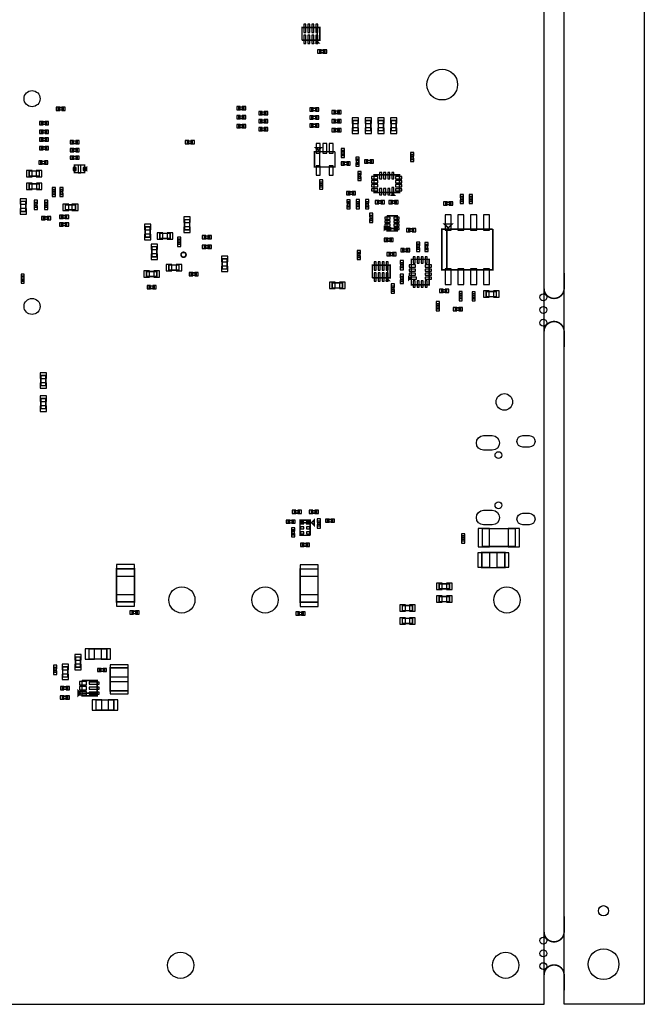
# Model space of a CAD drawing. Extents: x -394 to 5394, y -3 to 7808.
# Tile 6 of 10: x 2941 to 5394, y 0 to 3867. Entities that reach past the tile are written whole.
import ezdxf

# ---------------------------------------------------------------- set-up
doc = ezdxf.new("R2010")
doc.units = 0
for name, color, linetype in [('BG_OUTLINE', 95, 'CONTINUOUS'), ('PG_ASSEMBLY_BOTTOM', 52, 'CONTINUOUS'), ('PIN_BOTTOM', 1, 'CONTINUOUS')]:
    doc.layers.add(name, color=color, linetype=linetype)

msp = doc.modelspace()

# ---------------------------------------------------------------- linework, layer by layer
at = {"layer": 'BG_OUTLINE'}
msp.add_lwpolyline([(5000, 0), (5000, 7400), (0, 7400), (0, 0)], close=True, dxfattribs=at)
msp.add_lwpolyline([(5078.74, 7400), (5393.7, 7400), (5393.7, 0), (5078.74, 0), (5078.74, 7400)], dxfattribs=at)
at = {"layer": 'BG_OUTLINE', "const_width": 6}
for points in [[(5078.74, 2872.67), (5078.74, 2812.04, -0.414214), (5039.37, 2772.67, -0.414214), (5000, 2812.04), (5000, 2872.67)], [(5078.74, 2581.81), (5078.74, 2642.44, 0.414214), (5039.37, 2681.81, 0.414214), (5000, 2642.44), (5000, 2581.81)], [(5078.74, 345.43), (5078.74, 284.8, -0.414214), (5039.37, 245.43, -0.414214), (5000, 284.8), (5000, 345.43)], [(5078.74, 54.57), (5078.74, 115.2, 0.414214), (5039.37, 154.57, 0.414214), (5000, 115.2), (5000, 54.57)]]:
    msp.add_lwpolyline(points, format="xyb", dxfattribs=at)
msp.add_lwpolyline([(5000, 1841.1), (5000, 2276.1)], dxfattribs=at)
at = {"layer": 'PG_ASSEMBLY_BOTTOM', "const_width": 6}
for points in [[(4109.47, 3836.7), (4109.47, 3786.7), (4049.47, 3786.7)], [(4049.47, 3786.7), (4049.47, 3836.7), (4119.47, 3836.7), (4119.47, 3786.7), (4109.47, 3786.7), (4109.47, 3836.7)], [(4114.47, 3776.7), (4104.47, 3776.7), (4109.47, 3781.7), (4114.47, 3776.7)], [(4138.74, 3737.65), (4118.74, 3737.65), (4118.74, 3747.65), (4138.74, 3747.65), (4138.74, 3737.65)], [(3091.64, 3522.6), (3111.64, 3522.6), (3111.64, 3512.6), (3091.64, 3512.6), (3091.64, 3522.6)], [(3820.74, 3514.39), (3800.74, 3514.39), (3800.74, 3524.39), (3820.74, 3524.39), (3820.74, 3514.39)], [(4107.79, 3509.99), (4087.79, 3509.99), (4087.79, 3519.99), (4107.79, 3519.99), (4107.79, 3509.99)], [(3820.74, 3479.39), (3800.74, 3479.39), (3800.74, 3489.39), (3820.74, 3489.39), (3820.74, 3479.39)], [(3887.21, 3505.14), (3907.21, 3505.14), (3907.21, 3495.14), (3887.21, 3495.14), (3887.21, 3505.14)], [(4107.79, 3478.49), (4087.79, 3478.49), (4087.79, 3488.49), (4107.79, 3488.49), (4107.79, 3478.49)], [(4175.06, 3508.64), (4195.06, 3508.64), (4195.06, 3498.64), (4175.06, 3498.64), (4175.06, 3508.64)], [(3026.18, 3466.3), (3046.18, 3466.3), (3046.18, 3456.3), (3026.18, 3456.3), (3026.18, 3466.3)], [(3820.74, 3444.39), (3800.74, 3444.39), (3800.74, 3454.39), (3820.74, 3454.39), (3820.74, 3444.39)], [(3887.21, 3473.64), (3907.21, 3473.64), (3907.21, 3463.64), (3887.21, 3463.64), (3887.21, 3473.64)], [(3887.21, 3442.14), (3907.21, 3442.14), (3907.21, 3432.14), (3887.21, 3432.14), (3887.21, 3442.14)], [(4107.79, 3447), (4087.79, 3447), (4087.79, 3457), (4107.79, 3457), (4107.79, 3447)], [(4175.06, 3473.64), (4195.06, 3473.64), (4195.06, 3463.64), (4175.06, 3463.64), (4175.06, 3473.64)], [(4249.3, 3431.34), (4249.3, 3471.34), (4269.3, 3471.34), (4269.3, 3431.34), (4249.3, 3431.34)], [(4299.3, 3431.34), (4299.3, 3471.34), (4319.3, 3471.34), (4319.3, 3431.34), (4299.3, 3431.34)], [(4349.3, 3431.34), (4349.3, 3471.34), (4369.3, 3471.34), (4369.3, 3431.34), (4349.3, 3431.34)], [(4399.3, 3431.34), (4399.3, 3471.34), (4419.3, 3471.34), (4419.3, 3431.34), (4399.3, 3431.34)], [(3026.18, 3432.3), (3046.18, 3432.3), (3046.18, 3422.3), (3026.18, 3422.3), (3026.18, 3432.3)], [(3026.18, 3401.75), (3046.18, 3401.75), (3046.18, 3391.75), (3026.18, 3391.75), (3026.18, 3401.75)], [(4175.06, 3438.64), (4195.06, 3438.64), (4195.06, 3428.64), (4175.06, 3428.64), (4175.06, 3438.64)], [(3026.18, 3368.4), (3046.18, 3368.4), (3046.18, 3358.4), (3026.18, 3358.4), (3026.18, 3368.4)], [(3146.37, 3390.95), (3166.37, 3390.95), (3166.37, 3380.95), (3146.37, 3380.95), (3146.37, 3390.95)], [(3618.85, 3381.15), (3598.85, 3381.15), (3598.85, 3391.15), (3618.85, 3391.15), (3618.85, 3381.15)], [(4113.76, 3353.9), (4103.76, 3363.9), (4123.76, 3363.9), (4113.76, 3353.9)], [(3146.65, 3360.54), (3166.65, 3360.54), (3166.65, 3350.54), (3146.65, 3350.54), (3146.65, 3360.54)], [(3146.65, 3330.54), (3166.65, 3330.54), (3166.65, 3320.54), (3146.65, 3320.54), (3146.65, 3330.54)], [(4178.76, 3348.9), (4178.76, 3288.9), (4098.76, 3288.9), (4098.76, 3348.9), (4118.76, 3348.9), (4118.76, 3288.9)], [(4118.76, 3288.9), (4118.76, 3348.9), (4178.76, 3348.9)], [(4214.8, 3353.88), (4214.8, 3333.88), (4204.8, 3333.88), (4204.8, 3353.88), (4214.8, 3353.88)], [(4486.74, 3337.84), (4486.74, 3317.84), (4476.74, 3317.84), (4476.74, 3337.84), (4486.74, 3337.84)], [(3023.37, 3311.35), (3043.37, 3311.35), (3043.37, 3301.35), (3023.37, 3301.35), (3023.37, 3311.35)], [(3195.65, 3266.54), (3155.65, 3266.54), (3155.65, 3296.54), (3195.65, 3296.54), (3195.65, 3266.54)], [(3203.15, 3276.54), (3203.15, 3286.54), (3198.15, 3281.54), (3203.15, 3276.54)], [(4210.82, 3307.86), (4230.82, 3307.86), (4230.82, 3297.86), (4210.82, 3297.86), (4210.82, 3307.86)], [(4262.5, 3299.8), (4262.5, 3319.8), (4272.5, 3319.8), (4272.5, 3299.8), (4262.5, 3299.8)], [(4322.4, 3305.2), (4302.4, 3305.2), (4302.4, 3315.2), (4322.4, 3315.2), (4322.4, 3305.2)], [(2977.49, 3272.96), (3017.49, 3272.96), (3017.49, 3252.96), (2977.49, 3252.96), (2977.49, 3272.96)], [(4279.76, 3263.61), (4279.76, 3243.61), (4269.76, 3243.61), (4269.76, 3263.61), (4279.76, 3263.61)], [(4331.9, 3188.36), (4331.9, 3258.36), (4431.9, 3258.36), (4431.9, 3188.36), (4331.9, 3188.36)], [(2977.86, 3222.7), (3017.86, 3222.7), (3017.86, 3202.7), (2977.86, 3202.7), (2977.86, 3222.7)], [(4119.61, 3210.18), (4119.61, 3230.18), (4129.61, 3230.18), (4129.61, 3210.18), (4119.61, 3210.18)], [(3069.52, 3180.37), (3069.52, 3200.37), (3079.52, 3200.37), (3079.52, 3180.37), (3069.52, 3180.37)], [(3099.52, 3180.37), (3099.52, 3200.37), (3109.52, 3200.37), (3109.52, 3180.37), (3099.52, 3180.37)], [(4251.88, 3181.34), (4231.88, 3181.34), (4231.88, 3191.34), (4251.88, 3191.34), (4251.88, 3181.34)], [(4411.9, 3178.36), (4401.9, 3178.36), (4406.9, 3183.36), (4411.9, 3178.36)], [(4682.28, 3173.44), (4682.28, 3153.44), (4672.28, 3153.44), (4672.28, 3173.44), (4682.28, 3173.44)], [(4717.28, 3173.44), (4717.28, 3153.44), (4707.28, 3153.44), (4707.28, 3173.44), (4717.28, 3173.44)], [(2944.6, 3113.94), (2944.6, 3153.94), (2964.6, 3153.94), (2964.6, 3113.94), (2944.6, 3113.94)], [(2998.7, 3130.31), (2998.7, 3150.31), (3008.7, 3150.31), (3008.7, 3130.31), (2998.7, 3130.31)], [(3039.42, 3130.31), (3039.42, 3150.31), (3049.42, 3150.31), (3049.42, 3130.31), (3039.42, 3130.31)], [(3159.7, 3120.31), (3119.7, 3120.31), (3119.7, 3140.31), (3159.7, 3140.31), (3159.7, 3120.31)], [(4237.25, 3152.39), (4237.25, 3132.39), (4227.25, 3132.39), (4227.25, 3152.39), (4237.25, 3152.39)], [(4273.45, 3152.8), (4273.45, 3132.8), (4263.45, 3132.8), (4263.45, 3152.8), (4273.45, 3152.8)], [(4299.71, 3132.7), (4299.71, 3152.7), (4309.71, 3152.7), (4309.71, 3132.7), (4299.71, 3132.7)], [(4344.9, 3156.34), (4364.9, 3156.34), (4364.9, 3146.34), (4344.9, 3146.34), (4344.9, 3156.34)], [(4418.9, 3146.34), (4398.9, 3146.34), (4398.9, 3156.34), (4418.9, 3156.34), (4418.9, 3146.34)], [(4613.5, 3150.71), (4633.5, 3150.71), (4633.5, 3140.71), (4613.5, 3140.71), (4613.5, 3150.71)], [(3054.4, 3083.12), (3034.4, 3083.12), (3034.4, 3093.12), (3054.4, 3093.12), (3054.4, 3083.12)], [(3104.92, 3098.19), (3124.92, 3098.19), (3124.92, 3088.19), (3104.92, 3088.19), (3104.92, 3098.19)], [(4316.3, 3078.86), (4316.3, 3098.86), (4326.3, 3098.86), (4326.3, 3078.86), (4316.3, 3078.86)], [(4382.88, 3097.34), (4422.88, 3097.34), (4422.88, 3037.34), (4382.88, 3037.34), (4382.88, 3047.34), (4422.88, 3047.34)], [(4422.88, 3047.34), (4382.88, 3047.34), (4382.88, 3097.34)], [(3104.92, 3068.19), (3124.92, 3068.19), (3124.92, 3058.19), (3104.92, 3058.19), (3104.92, 3068.19)], [(3433.35, 3013.47), (3433.35, 3053.47), (3453.35, 3053.47), (3453.35, 3013.47), (3433.35, 3013.47)], [(3588.01, 3042.25), (3588.01, 3082.25), (3608.01, 3082.25), (3608.01, 3042.25), (3588.01, 3042.25)], [(4377.88, 3047.34), (4372.88, 3042.34), (4372.88, 3052.34), (4377.88, 3047.34)], [(4623.5, 3049.71), (4608.5, 3064.71), (4638.5, 3064.71), (4623.5, 3049.71)], [(3491.18, 3028.4), (3531.18, 3028.4), (3531.18, 3008.4), (3491.18, 3008.4), (3491.18, 3028.4)], [(3665.64, 3018.04), (3685.64, 3018.04), (3685.64, 3008.04), (3665.64, 3008.04), (3665.64, 3018.04)], [(4488.02, 3036.34), (4468.02, 3036.34), (4468.02, 3046.34), (4488.02, 3046.34), (4488.02, 3036.34)], [(4798.5, 3044.71), (4798.5, 2884.71), (4598.5, 2884.71), (4598.5, 3044.71), (4618.5, 3044.71), (4618.5, 2884.71)], [(4618.5, 2884.71), (4618.5, 3044.71), (4798.5, 3044.71)], [(3479.17, 2975.94), (3479.17, 2935.94), (3459.17, 2935.94), (3459.17, 2975.94), (3479.17, 2975.94)], [(3561.8, 2985.14), (3561.8, 3005.14), (3571.8, 3005.14), (3571.8, 2985.14), (3561.8, 2985.14)], [(3685.64, 2970.21), (3665.64, 2970.21), (3665.64, 2980.21), (3685.64, 2980.21), (3685.64, 2970.21)], [(4399.92, 2997.84), (4379.92, 2997.84), (4379.92, 3007.84), (4399.92, 3007.84), (4399.92, 2997.84)], [(4500.33, 2965.58), (4500.33, 2985.58), (4510.33, 2985.58), (4510.33, 2965.58), (4500.33, 2965.58)], [(4542.97, 2984.64), (4542.97, 2964.64), (4532.97, 2964.64), (4532.97, 2984.64), (4542.97, 2984.64)], [(4277.15, 2953.34), (4277.15, 2933.34), (4267.15, 2933.34), (4267.15, 2953.34), (4277.15, 2953.34)], [(4410.9, 2941.44), (4390.9, 2941.44), (4390.9, 2951.44), (4410.9, 2951.44), (4410.9, 2941.44)], [(4444.91, 2966.95), (4464.91, 2966.95), (4464.91, 2956.95), (4444.91, 2956.95), (4444.91, 2966.95)], [(3526.42, 2903.86), (3566.42, 2903.86), (3566.42, 2883.86), (3526.42, 2883.86), (3526.42, 2903.86)], [(3735.73, 2888.28), (3735.73, 2928.28), (3755.73, 2928.28), (3755.73, 2888.28), (3735.73, 2888.28)], [(4385.63, 2903.39), (4385.63, 2853.39), (4325.63, 2853.39)], [(4325.63, 2853.39), (4325.63, 2903.39), (4395.63, 2903.39), (4395.63, 2853.39), (4385.63, 2853.39), (4385.63, 2903.39)], [(4446.9, 2913.34), (4446.9, 2893.34), (4436.9, 2893.34), (4436.9, 2913.34), (4446.9, 2913.34)], [(4478.92, 2926.34), (4548.92, 2926.34), (4548.92, 2826.34), (4478.92, 2826.34), (4478.92, 2926.34)], [(2947.25, 2840.09), (2947.25, 2860.09), (2957.25, 2860.09), (2957.25, 2840.09), (2947.25, 2840.09)], [(3478.93, 2858.44), (3438.93, 2858.44), (3438.93, 2878.44), (3478.93, 2878.44), (3478.93, 2858.44)], [(3634.08, 2863.45), (3614.08, 2863.45), (3614.08, 2873.45), (3634.08, 2873.45), (3634.08, 2863.45)], [(4436.9, 2839.34), (4436.9, 2859.34), (4446.9, 2859.34), (4446.9, 2839.34), (4436.9, 2839.34)], [(4468.92, 2846.34), (4468.92, 2856.34), (4473.92, 2851.34), (4468.92, 2846.34)], [(3468.9, 2811.34), (3448.9, 2811.34), (3448.9, 2821.34), (3468.9, 2821.34), (3468.9, 2811.34)], [(4168.16, 2833.65), (4208.16, 2833.65), (4208.16, 2813.65), (4168.16, 2813.65), (4168.16, 2833.65)], [(4390.63, 2843.39), (4380.63, 2843.39), (4385.63, 2848.39), (4390.63, 2843.39)], [(4400.75, 2801.52), (4400.75, 2821.52), (4410.75, 2821.52), (4410.75, 2801.52), (4400.75, 2801.52)], [(4597.74, 2807.15), (4617.74, 2807.15), (4617.74, 2797.15), (4597.74, 2797.15), (4597.74, 2807.15)], [(4667.5, 2771.71), (4667.5, 2791.71), (4677.5, 2791.71), (4677.5, 2771.71), (4667.5, 2771.71)], [(4718.5, 2770.71), (4718.5, 2790.71), (4728.5, 2790.71), (4728.5, 2770.71), (4718.5, 2770.71)], [(4772.79, 2799.63), (4812.79, 2799.63), (4812.79, 2779.63), (4772.79, 2779.63), (4772.79, 2799.63)], [(4587.9, 2751.92), (4587.9, 2731.92), (4577.9, 2731.92), (4577.9, 2751.92), (4587.9, 2751.92)], [(4651.48, 2735.69), (4671.48, 2735.69), (4671.48, 2725.69), (4651.48, 2725.69), (4651.48, 2735.69)], [(3043.55, 2469.99), (3043.55, 2429.99), (3023.55, 2429.99), (3023.55, 2469.99), (3043.55, 2469.99)], [(3043.55, 2379.4), (3043.54, 2339.4), (3023.54, 2339.4), (3023.55, 2379.4), (3043.55, 2379.4)], [(4018.97, 1939.09), (4038.97, 1939.09), (4038.97, 1929.09), (4018.97, 1929.09), (4018.97, 1939.09)], [(4106, 1929.09), (4086, 1929.09), (4086, 1939.09), (4106, 1939.09), (4106, 1929.09)], [(3995.08, 1900.8), (4015.08, 1900.8), (4015.08, 1890.8), (3995.08, 1890.8), (3995.08, 1900.8)], [(4081.71, 1841.95), (4041.71, 1841.95), (4041.71, 1901.95), (4081.71, 1901.95), (4081.71, 1891.95), (4041.71, 1891.95)], [(4086.71, 1891.95), (4096.71, 1901.95), (4096.71, 1881.95), (4086.71, 1891.95)], [(4121.02, 1898.65), (4121.02, 1878.65), (4111.02, 1878.65), (4111.02, 1898.65), (4121.02, 1898.65)], [(4169.49, 1894.71), (4149.49, 1894.71), (4149.49, 1904.71), (4169.49, 1904.71), (4169.49, 1894.71)], [(4019.2, 1863.93), (4019.2, 1843.93), (4009.2, 1843.93), (4009.2, 1863.93), (4019.2, 1863.93)], [(4041.71, 1891.95), (4081.71, 1891.95), (4081.71, 1841.95)], [(4757.39, 1868.05), (4887.39, 1868.05), (4887.39, 1798.05), (4757.39, 1798.05), (4757.39, 1868.05)], [(4687.16, 1839.91), (4687.16, 1819.91), (4677.16, 1819.91), (4677.16, 1839.91), (4687.16, 1839.91)], [(4051.07, 1809.69), (4071.07, 1809.69), (4071.07, 1799.69), (4051.07, 1799.69), (4051.07, 1809.69)], [(4755.88, 1774.92), (4845.88, 1774.92), (4845.88, 1714.92), (4755.88, 1714.92), (4755.88, 1774.92)], [(3321.07, 1580.56), (3321.07, 1710.56), (3391.07, 1710.56), (3391.07, 1580.56), (3321.07, 1580.56)], [(4042.32, 1579.72), (4042.32, 1709.72), (4112.32, 1709.72), (4112.32, 1579.72), (4042.32, 1579.72)], [(4588.36, 1651.59), (4628.36, 1651.59), (4628.36, 1631.59), (4588.36, 1631.59), (4588.36, 1651.59)], [(4628.36, 1581.59), (4588.36, 1581.59), (4588.36, 1601.59), (4628.36, 1601.59), (4628.36, 1581.59)], [(3401.57, 1534.22), (3381.57, 1534.22), (3381.57, 1544.22), (3401.57, 1544.22), (3401.57, 1534.22)], [(4443.59, 1566.12), (4483.59, 1566.12), (4483.59, 1546.12), (4443.59, 1546.12), (4443.59, 1566.12)], [(4033.57, 1539.86), (4053.57, 1539.86), (4053.57, 1529.86), (4033.57, 1529.86), (4033.57, 1539.86)], [(4483.59, 1496.12), (4443.59, 1496.12), (4443.59, 1516.12), (4483.59, 1516.12), (4483.59, 1496.12)], [(3282.8, 1356.3), (3212.8, 1356.3), (3212.8, 1396.3), (3282.8, 1396.3), (3282.8, 1356.3)], [(3159.58, 1324.04), (3159.58, 1364.04), (3179.58, 1364.04), (3179.58, 1324.04), (3159.58, 1324.04)], [(3074.58, 1303.73), (3074.58, 1323.73), (3084.58, 1323.73), (3084.58, 1303.73), (3074.58, 1303.73)], [(3109.58, 1285.46), (3109.58, 1325.46), (3129.58, 1325.46), (3129.58, 1285.46), (3109.58, 1285.46)], [(3274.06, 1308.1), (3254.06, 1308.1), (3254.06, 1318.1), (3274.06, 1318.1), (3274.06, 1308.1)], [(3296.05, 1231.6), (3296.05, 1321.6), (3366.05, 1321.6), (3366.05, 1231.6), (3296.05, 1231.6)], [(3128.45, 1236.93), (3108.45, 1236.93), (3108.45, 1246.93), (3128.45, 1246.93), (3128.45, 1236.93)], [(3180.06, 1221.93), (3170.06, 1211.93), (3170.06, 1231.93), (3180.06, 1221.93)], [(3245.06, 1221.93), (3185.06, 1221.93), (3185.06, 1271.93)], [(3185.06, 1271.93), (3245.06, 1271.93), (3245.06, 1211.93), (3185.06, 1211.93), (3185.06, 1221.93), (3245.06, 1221.93)], [(3107.93, 1210.05), (3127.93, 1210.05), (3127.93, 1200.05), (3107.93, 1200.05), (3107.93, 1210.05)], [(3240.5, 1195.35), (3310.5, 1195.35), (3310.5, 1155.35), (3240.5, 1155.35), (3240.5, 1195.35)]]:
    msp.add_lwpolyline(points, dxfattribs=at)
msp.add_lwpolyline([(3594.11, 2944.11, 1), (3574.11, 2944.11, 1), (3594.11, 2944.11)], format="xyb", dxfattribs=at)
at = {"layer": 'PIN_BOTTOM'}
for points in [[(4056.85, 3816.85), (4064.85, 3816.85), (4064.85, 3849.85), (4056.85, 3849.85)], [(4072.6, 3816.85), (4080.6, 3816.85), (4080.6, 3849.85), (4072.6, 3849.85)], [(4088.34, 3816.85), (4096.34, 3816.85), (4096.34, 3849.85), (4088.34, 3849.85)], [(4104.09, 3816.85), (4112.09, 3816.85), (4112.09, 3849.85), (4104.09, 3849.85)], [(4056.85, 3773.55), (4064.85, 3773.55), (4064.85, 3806.55), (4056.85, 3806.55)], [(4072.6, 3773.55), (4080.6, 3773.55), (4080.6, 3806.55), (4072.6, 3806.55)], [(4088.34, 3773.55), (4096.34, 3773.55), (4096.34, 3806.55), (4088.34, 3806.55)], [(4104.09, 3773.55), (4112.09, 3773.55), (4112.09, 3806.55), (4104.09, 3806.55)], [(4124.72, 3736.15), (4124.72, 3749.15), (4110.72, 3749.15), (4110.72, 3736.15)], [(4146.76, 3736.15), (4146.76, 3749.15), (4132.76, 3749.15), (4132.76, 3736.15)], [(3083.62, 3524.1), (3083.62, 3511.1), (3097.62, 3511.1), (3097.62, 3524.1)], [(3105.66, 3524.1), (3105.66, 3511.1), (3119.66, 3511.1), (3119.66, 3524.1)], [(3806.72, 3512.89), (3806.72, 3525.89), (3792.72, 3525.89), (3792.72, 3512.89)], [(3828.76, 3512.89), (3828.76, 3525.89), (3814.76, 3525.89), (3814.76, 3512.89)], [(4093.77, 3508.49), (4093.77, 3521.49), (4079.77, 3521.49), (4079.77, 3508.49)], [(4115.81, 3508.49), (4115.81, 3521.49), (4101.81, 3521.49), (4101.81, 3508.49)], [(3806.72, 3477.89), (3806.72, 3490.89), (3792.72, 3490.89), (3792.72, 3477.89)], [(3828.76, 3477.89), (3828.76, 3490.89), (3814.76, 3490.89), (3814.76, 3477.89)], [(3879.19, 3506.64), (3879.19, 3493.64), (3893.19, 3493.64), (3893.19, 3506.64)], [(3901.23, 3506.64), (3901.23, 3493.64), (3915.23, 3493.64), (3915.23, 3506.64)], [(4093.77, 3476.99), (4093.77, 3489.99), (4079.77, 3489.99), (4079.77, 3476.99)], [(4115.81, 3476.99), (4115.81, 3489.99), (4101.81, 3489.99), (4101.81, 3476.99)], [(4167.04, 3510.14), (4167.04, 3497.14), (4181.04, 3497.14), (4181.04, 3510.14)], [(4189.08, 3510.14), (4189.08, 3497.14), (4203.08, 3497.14), (4203.08, 3510.14)], [(4246.8, 3459.63), (4271.8, 3459.63), (4271.8, 3481.63), (4246.8, 3481.63)], [(4296.8, 3459.63), (4321.8, 3459.63), (4321.8, 3481.63), (4296.8, 3481.63)], [(4346.8, 3459.63), (4371.8, 3459.63), (4371.8, 3481.63), (4346.8, 3481.63)], [(4396.8, 3459.63), (4421.8, 3459.63), (4421.8, 3481.63), (4396.8, 3481.63)], [(3018.16, 3467.8), (3018.16, 3454.8), (3032.16, 3454.8), (3032.16, 3467.8)], [(3040.2, 3467.8), (3040.2, 3454.8), (3054.2, 3454.8), (3054.2, 3467.8)], [(3806.72, 3442.89), (3806.72, 3455.89), (3792.72, 3455.89), (3792.72, 3442.89)], [(3828.76, 3442.89), (3828.76, 3455.89), (3814.76, 3455.89), (3814.76, 3442.89)], [(3879.19, 3475.14), (3879.19, 3462.14), (3893.19, 3462.14), (3893.19, 3475.14)], [(3879.19, 3443.64), (3879.19, 3430.64), (3893.19, 3430.64), (3893.19, 3443.64)], [(3901.23, 3475.14), (3901.23, 3462.14), (3915.23, 3462.14), (3915.23, 3475.14)], [(3901.23, 3443.64), (3901.23, 3430.64), (3915.23, 3430.64), (3915.23, 3443.64)], [(4093.77, 3445.5), (4093.77, 3458.5), (4079.77, 3458.5), (4079.77, 3445.5)], [(4115.81, 3445.5), (4115.81, 3458.5), (4101.81, 3458.5), (4101.81, 3445.5)], [(4167.04, 3475.14), (4167.04, 3462.14), (4181.04, 3462.14), (4181.04, 3475.14)], [(4189.08, 3475.14), (4189.08, 3462.14), (4203.08, 3462.14), (4203.08, 3475.14)], [(4246.8, 3421.05), (4271.8, 3421.05), (4271.8, 3443.05), (4246.8, 3443.05)], [(4296.8, 3421.05), (4321.8, 3421.05), (4321.8, 3443.05), (4296.8, 3443.05)], [(4346.8, 3421.05), (4371.8, 3421.05), (4371.8, 3443.05), (4346.8, 3443.05)], [(4396.8, 3421.05), (4421.8, 3421.05), (4421.8, 3443.05), (4396.8, 3443.05)], [(3018.16, 3433.8), (3018.16, 3420.8), (3032.16, 3420.8), (3032.16, 3433.8)], [(3040.2, 3433.8), (3040.2, 3420.8), (3054.2, 3420.8), (3054.2, 3433.8)], [(4167.04, 3440.14), (4167.04, 3427.14), (4181.04, 3427.14), (4181.04, 3440.14)], [(4189.08, 3440.14), (4189.08, 3427.14), (4203.08, 3427.14), (4203.08, 3440.14)], [(3018.16, 3403.25), (3018.16, 3390.25), (3032.16, 3390.25), (3032.16, 3403.25)], [(3018.16, 3369.9), (3018.16, 3356.9), (3032.16, 3356.9), (3032.16, 3369.9)], [(3040.2, 3403.25), (3040.2, 3390.25), (3054.2, 3390.25), (3054.2, 3403.25)], [(3040.2, 3369.9), (3040.2, 3356.9), (3054.2, 3356.9), (3054.2, 3369.9)], [(3138.35, 3392.45), (3138.35, 3379.45), (3152.35, 3379.45), (3152.35, 3392.45)], [(3160.39, 3392.45), (3160.39, 3379.45), (3174.39, 3379.45), (3174.39, 3392.45)], [(3604.83, 3379.65), (3604.83, 3392.65), (3590.83, 3392.65), (3590.83, 3379.65)], [(3626.87, 3379.65), (3626.87, 3392.65), (3612.87, 3392.65), (3612.87, 3379.65)], [(4121.17, 3380.71), (4105.17, 3380.71), (4105.17, 3343.71), (4121.17, 3343.71)], [(4146.76, 3380.71), (4130.76, 3380.71), (4130.76, 3343.71), (4146.76, 3343.71)], [(4172.35, 3380.71), (4156.35, 3380.71), (4156.35, 3343.71), (4172.35, 3343.71)], [(3138.63, 3362.04), (3138.63, 3349.04), (3152.63, 3349.04), (3152.63, 3362.04)], [(3138.63, 3332.04), (3138.63, 3319.04), (3152.63, 3319.04), (3152.63, 3332.04)], [(3160.67, 3362.04), (3160.67, 3349.04), (3174.67, 3349.04), (3174.67, 3362.04)], [(3160.67, 3332.04), (3160.67, 3319.04), (3174.67, 3319.04), (3174.67, 3332.04)], [(4216.3, 3361.9), (4203.3, 3361.9), (4203.3, 3347.9), (4216.3, 3347.9)], [(4216.3, 3339.86), (4203.3, 3339.86), (4203.3, 3325.86), (4216.3, 3325.86)], [(4261, 3313.82), (4274, 3313.82), (4274, 3327.82), (4261, 3327.82)], [(4488.24, 3345.86), (4475.24, 3345.86), (4475.24, 3331.86), (4488.24, 3331.86)], [(3015.35, 3312.85), (3015.35, 3299.85), (3029.35, 3299.85), (3029.35, 3312.85)], [(3037.39, 3312.85), (3037.39, 3299.85), (3051.39, 3299.85), (3051.39, 3312.85)], [(3161.97, 3275.54), (3161.97, 3287.54), (3149.97, 3287.54), (3149.97, 3275.54)], [(3180.65, 3266.54), (3180.65, 3296.54), (3170.65, 3296.54), (3170.65, 3266.54)], [(3201.33, 3275.54), (3201.33, 3287.54), (3189.33, 3287.54), (3189.33, 3275.54)], [(4121.17, 3294.09), (4105.17, 3294.09), (4105.17, 3257.09), (4121.17, 3257.09)], [(4172.35, 3294.09), (4156.35, 3294.09), (4156.35, 3257.09), (4172.35, 3257.09)], [(4202.8, 3309.36), (4202.8, 3296.36), (4216.8, 3296.36), (4216.8, 3309.36)], [(4224.84, 3309.36), (4224.84, 3296.36), (4238.84, 3296.36), (4238.84, 3309.36)], [(4261, 3291.78), (4274, 3291.78), (4274, 3305.78), (4261, 3305.78)], [(4308.38, 3303.7), (4308.38, 3316.7), (4294.38, 3316.7), (4294.38, 3303.7)], [(4330.42, 3303.7), (4330.42, 3316.7), (4316.42, 3316.7), (4316.42, 3303.7)], [(4488.24, 3323.82), (4475.24, 3323.82), (4475.24, 3309.82), (4488.24, 3309.82)], [(2967.2, 3275.46), (2967.2, 3250.46), (2989.2, 3250.46), (2989.2, 3275.46)], [(3005.78, 3275.46), (3005.78, 3250.46), (3027.78, 3250.46), (3027.78, 3275.46)], [(4281.26, 3271.63), (4268.26, 3271.63), (4268.26, 3257.63), (4281.26, 3257.63)], [(4281.26, 3249.59), (4268.26, 3249.59), (4268.26, 3235.59), (4281.26, 3235.59)], [(4322.66, 3250.98), (4322.66, 3242.98), (4346.66, 3242.98), (4346.66, 3250.98)], [(4354.28, 3242.86), (4362.28, 3242.86), (4362.28, 3266.86), (4354.28, 3266.86)], [(4370.03, 3242.86), (4378.03, 3242.86), (4378.03, 3266.86), (4370.03, 3266.86)], [(4385.77, 3242.86), (4393.77, 3242.86), (4393.77, 3266.86), (4385.77, 3266.86)], [(4401.52, 3242.86), (4409.52, 3242.86), (4409.52, 3266.86), (4401.52, 3266.86)], [(4417.14, 3250.98), (4417.14, 3242.98), (4441.14, 3242.98), (4441.14, 3250.98)], [(2967.57, 3225.2), (2967.57, 3200.2), (2989.57, 3200.2), (2989.57, 3225.2)], [(3006.15, 3225.2), (3006.15, 3200.2), (3028.15, 3200.2), (3028.15, 3225.2)], [(4118.11, 3224.2), (4131.11, 3224.2), (4131.11, 3238.2), (4118.11, 3238.2)], [(4118.11, 3202.16), (4131.11, 3202.16), (4131.11, 3216.16), (4118.11, 3216.16)], [(4322.66, 3235.23), (4322.66, 3227.23), (4346.66, 3227.23), (4346.66, 3235.23)], [(4322.66, 3219.49), (4322.66, 3211.49), (4346.66, 3211.49), (4346.66, 3219.49)], [(4417.14, 3235.23), (4417.14, 3227.23), (4441.14, 3227.23), (4441.14, 3235.23)], [(4417.14, 3219.49), (4417.14, 3211.49), (4441.14, 3211.49), (4441.14, 3219.49)], [(3068.02, 3194.39), (3081.02, 3194.39), (3081.02, 3208.39), (3068.02, 3208.39)], [(3068.02, 3172.35), (3081.02, 3172.35), (3081.02, 3186.35), (3068.02, 3186.35)], [(3098.02, 3194.39), (3111.02, 3194.39), (3111.02, 3208.39), (3098.02, 3208.39)], [(3098.02, 3172.35), (3111.02, 3172.35), (3111.02, 3186.35), (3098.02, 3186.35)], [(4237.86, 3179.84), (4237.86, 3192.84), (4223.86, 3192.84), (4223.86, 3179.84)], [(4259.9, 3179.84), (4259.9, 3192.84), (4245.9, 3192.84), (4245.9, 3179.84)], [(4322.66, 3203.74), (4322.66, 3195.74), (4346.66, 3195.74), (4346.66, 3203.74)], [(4354.28, 3179.86), (4362.28, 3179.86), (4362.28, 3203.86), (4354.28, 3203.86)], [(4370.03, 3179.86), (4378.03, 3179.86), (4378.03, 3203.86), (4370.03, 3203.86)], [(4385.77, 3179.86), (4393.77, 3179.86), (4393.77, 3203.86), (4385.77, 3203.86)], [(4401.52, 3179.83), (4409.52, 3179.83), (4409.52, 3207.83), (4401.52, 3207.83)], [(4417.14, 3203.74), (4417.14, 3195.74), (4441.14, 3195.74), (4441.14, 3203.74)], [(4683.78, 3181.46), (4670.78, 3181.46), (4670.78, 3167.46), (4683.78, 3167.46)], [(4718.78, 3181.46), (4705.78, 3181.46), (4705.78, 3167.46), (4718.78, 3167.46)], [(2942.1, 3142.23), (2967.1, 3142.23), (2967.1, 3164.23), (2942.1, 3164.23)], [(2997.2, 3144.33), (3010.2, 3144.33), (3010.2, 3158.33), (2997.2, 3158.33)], [(2997.2, 3122.29), (3010.2, 3122.29), (3010.2, 3136.29), (2997.2, 3136.29)], [(3037.92, 3144.33), (3050.92, 3144.33), (3050.92, 3158.33), (3037.92, 3158.33)], [(3037.92, 3122.29), (3050.92, 3122.29), (3050.92, 3136.29), (3037.92, 3136.29)], [(3133.59, 3118.31), (3133.59, 3142.31), (3109.59, 3142.31), (3109.59, 3118.31)], [(3169.81, 3118.31), (3169.81, 3142.31), (3145.81, 3142.31), (3145.81, 3118.31)], [(4238.75, 3160.41), (4225.75, 3160.41), (4225.75, 3146.41), (4238.75, 3146.41)], [(4238.75, 3138.37), (4225.75, 3138.37), (4225.75, 3124.37), (4238.75, 3124.37)], [(4274.95, 3160.82), (4261.95, 3160.82), (4261.95, 3146.82), (4274.95, 3146.82)], [(4274.95, 3138.78), (4261.95, 3138.78), (4261.95, 3124.78), (4274.95, 3124.78)], [(4298.21, 3146.72), (4311.21, 3146.72), (4311.21, 3160.72), (4298.21, 3160.72)], [(4298.21, 3124.68), (4311.21, 3124.68), (4311.21, 3138.68), (4298.21, 3138.68)], [(4336.88, 3157.84), (4336.88, 3144.84), (4350.88, 3144.84), (4350.88, 3157.84)], [(4358.92, 3157.84), (4358.92, 3144.84), (4372.92, 3144.84), (4372.92, 3157.84)], [(4404.88, 3144.84), (4404.88, 3157.84), (4390.88, 3157.84), (4390.88, 3144.84)], [(4426.92, 3144.84), (4426.92, 3157.84), (4412.92, 3157.84), (4412.92, 3144.84)], [(4605.48, 3152.21), (4605.48, 3139.21), (4619.48, 3139.21), (4619.48, 3152.21)], [(4627.52, 3152.21), (4627.52, 3139.21), (4641.52, 3139.21), (4641.52, 3152.21)], [(4683.78, 3159.42), (4670.78, 3159.42), (4670.78, 3145.42), (4683.78, 3145.42)], [(4718.78, 3159.42), (4705.78, 3159.42), (4705.78, 3145.42), (4718.78, 3145.42)], [(2942.1, 3103.65), (2967.1, 3103.65), (2967.1, 3125.65), (2942.1, 3125.65)], [(3040.38, 3081.62), (3040.38, 3094.62), (3026.38, 3094.62), (3026.38, 3081.62)], [(3062.42, 3081.62), (3062.42, 3094.62), (3048.42, 3094.62), (3048.42, 3081.62)], [(3096.9, 3099.69), (3096.9, 3086.69), (3110.9, 3086.69), (3110.9, 3099.69)], [(3118.94, 3099.69), (3118.94, 3086.69), (3132.94, 3086.69), (3132.94, 3099.69)], [(4314.8, 3092.88), (4327.8, 3092.88), (4327.8, 3106.88), (4314.8, 3106.88)], [(4635.5, 3101.51), (4611.5, 3101.51), (4611.5, 3040.51), (4635.5, 3040.51)], [(4685.5, 3101.51), (4661.5, 3101.51), (4661.5, 3040.51), (4685.5, 3040.51)], [(4735.5, 3101.51), (4711.5, 3101.51), (4711.5, 3040.51), (4735.5, 3040.51)], [(4785.5, 3101.51), (4761.5, 3101.51), (4761.5, 3040.51), (4785.5, 3040.51)], [(3096.9, 3069.69), (3096.9, 3056.69), (3110.9, 3056.69), (3110.9, 3069.69)], [(3118.94, 3069.69), (3118.94, 3056.69), (3132.94, 3056.69), (3132.94, 3069.69)], [(3430.85, 3041.76), (3455.85, 3041.76), (3455.85, 3063.76), (3430.85, 3063.76)], [(3585.51, 3070.54), (3610.51, 3070.54), (3610.51, 3092.54), (3585.51, 3092.54)], [(4314.8, 3070.84), (4327.8, 3070.84), (4327.8, 3084.84), (4314.8, 3084.84)], [(4395.16, 3084.51), (4395.16, 3091.51), (4375.16, 3091.51), (4375.16, 3084.51)], [(4395.16, 3070.73), (4395.16, 3077.73), (4375.16, 3077.73), (4375.16, 3070.73)], [(4395.16, 3056.95), (4395.16, 3063.95), (4375.16, 3063.95), (4375.16, 3056.95)], [(4430.6, 3084.51), (4430.6, 3091.51), (4410.6, 3091.51), (4410.6, 3084.51)], [(4430.6, 3070.73), (4430.6, 3077.73), (4410.6, 3077.73), (4410.6, 3070.73)], [(4430.6, 3056.95), (4430.6, 3063.95), (4410.6, 3063.95), (4410.6, 3056.95)], [(3430.85, 3003.18), (3455.85, 3003.18), (3455.85, 3025.18), (3430.85, 3025.18)], [(3480.89, 3030.9), (3480.89, 3005.9), (3502.89, 3005.9), (3502.89, 3030.9)], [(3519.47, 3030.9), (3519.47, 3005.9), (3541.47, 3005.9), (3541.47, 3030.9)], [(3585.51, 3031.96), (3610.51, 3031.96), (3610.51, 3053.96), (3585.51, 3053.96)], [(3657.62, 3019.54), (3657.62, 3006.54), (3671.62, 3006.54), (3671.62, 3019.54)], [(3679.66, 3019.54), (3679.66, 3006.54), (3693.66, 3006.54), (3693.66, 3019.54)], [(4399.13, 3043.17), (4399.13, 3050.17), (4375.13, 3050.17), (4375.13, 3043.17)], [(4430.6, 3043.17), (4430.6, 3050.17), (4410.6, 3050.17), (4410.6, 3043.17)], [(4474, 3034.84), (4474, 3047.84), (4460, 3047.84), (4460, 3034.84)], [(4496.04, 3034.84), (4496.04, 3047.84), (4482.04, 3047.84), (4482.04, 3034.84)], [(3481.67, 2986.23), (3456.67, 2986.23), (3456.67, 2964.23), (3481.67, 2964.23)], [(3560.3, 2999.16), (3573.3, 2999.16), (3573.3, 3013.16), (3560.3, 3013.16)], [(3560.3, 2977.12), (3573.3, 2977.12), (3573.3, 2991.12), (3560.3, 2991.12)], [(3671.62, 2968.71), (3671.62, 2981.71), (3657.62, 2981.71), (3657.62, 2968.71)], [(3693.66, 2968.71), (3693.66, 2981.71), (3679.66, 2981.71), (3679.66, 2968.71)], [(4385.9, 2996.34), (4385.9, 3009.34), (4371.9, 3009.34), (4371.9, 2996.34)], [(4407.94, 2996.34), (4407.94, 3009.34), (4393.94, 3009.34), (4393.94, 2996.34)], [(4498.83, 2979.6), (4511.83, 2979.6), (4511.83, 2993.6), (4498.83, 2993.6)], [(4544.47, 2992.66), (4531.47, 2992.66), (4531.47, 2978.66), (4544.47, 2978.66)], [(3481.67, 2947.65), (3456.67, 2947.65), (3456.67, 2925.65), (3481.67, 2925.65)], [(4278.65, 2961.36), (4265.65, 2961.36), (4265.65, 2947.36), (4278.65, 2947.36)], [(4278.65, 2939.32), (4265.65, 2939.32), (4265.65, 2925.32), (4278.65, 2925.32)], [(4396.88, 2939.94), (4396.88, 2952.94), (4382.88, 2952.94), (4382.88, 2939.94)], [(4418.92, 2939.94), (4418.92, 2952.94), (4404.92, 2952.94), (4404.92, 2939.94)], [(4436.89, 2968.45), (4436.89, 2955.45), (4450.89, 2955.45), (4450.89, 2968.45)], [(4458.93, 2968.45), (4458.93, 2955.45), (4472.93, 2955.45), (4472.93, 2968.45)], [(4498.83, 2957.56), (4511.83, 2957.56), (4511.83, 2971.56), (4498.83, 2971.56)], [(4544.47, 2970.62), (4531.47, 2970.62), (4531.47, 2956.62), (4544.47, 2956.62)], [(3516.13, 2906.36), (3516.13, 2881.36), (3538.13, 2881.36), (3538.13, 2906.36)], [(3554.71, 2906.36), (3554.71, 2881.36), (3576.71, 2881.36), (3576.71, 2906.36)], [(3733.23, 2916.57), (3758.23, 2916.57), (3758.23, 2938.57), (3733.23, 2938.57)], [(4333.01, 2883.54), (4341.01, 2883.54), (4341.01, 2916.54), (4333.01, 2916.54)], [(4348.76, 2883.54), (4356.76, 2883.54), (4356.76, 2916.54), (4348.76, 2916.54)], [(4364.5, 2883.54), (4372.5, 2883.54), (4372.5, 2916.54), (4364.5, 2916.54)], [(4380.25, 2883.54), (4388.25, 2883.54), (4388.25, 2916.54), (4380.25, 2916.54)], [(4448.4, 2921.36), (4435.4, 2921.36), (4435.4, 2907.36), (4448.4, 2907.36)], [(4470.42, 2903.96), (4470.42, 2895.96), (4494.42, 2895.96), (4494.42, 2903.96)], [(4494.3, 2935.58), (4486.3, 2935.58), (4486.3, 2911.58), (4494.3, 2911.58)], [(4510.05, 2935.58), (4502.05, 2935.58), (4502.05, 2911.58), (4510.05, 2911.58)], [(4525.79, 2935.58), (4517.79, 2935.58), (4517.79, 2911.58), (4525.79, 2911.58)], [(4533.42, 2903.96), (4533.42, 2895.96), (4557.42, 2895.96), (4557.42, 2903.96)], [(4541.54, 2935.58), (4533.54, 2935.58), (4533.54, 2911.58), (4541.54, 2911.58)], [(2945.75, 2854.11), (2958.75, 2854.11), (2958.75, 2868.11), (2945.75, 2868.11)], [(3450.64, 2855.94), (3450.64, 2880.94), (3428.64, 2880.94), (3428.64, 2855.94)], [(3489.22, 2855.94), (3489.22, 2880.94), (3467.22, 2880.94), (3467.22, 2855.94)], [(3620.06, 2861.95), (3620.06, 2874.95), (3606.06, 2874.95), (3606.06, 2861.95)], [(3642.1, 2861.95), (3642.1, 2874.95), (3628.1, 2874.95), (3628.1, 2861.95)], [(3733.23, 2877.99), (3758.23, 2877.99), (3758.23, 2899.99), (3733.23, 2899.99)], [(4333.01, 2840.24), (4341.01, 2840.24), (4341.01, 2873.24), (4333.01, 2873.24)], [(4348.76, 2840.24), (4356.76, 2840.24), (4356.76, 2873.24), (4348.76, 2873.24)], [(4364.5, 2840.24), (4372.5, 2840.24), (4372.5, 2873.24), (4364.5, 2873.24)], [(4380.25, 2840.24), (4388.25, 2840.24), (4388.25, 2873.24), (4380.25, 2873.24)], [(4448.4, 2899.32), (4435.4, 2899.32), (4435.4, 2885.32), (4448.4, 2885.32)], [(4435.4, 2853.36), (4448.4, 2853.36), (4448.4, 2867.36), (4435.4, 2867.36)], [(4470.42, 2888.21), (4470.42, 2880.21), (4494.42, 2880.21), (4494.42, 2888.21)], [(4470.42, 2872.47), (4470.42, 2864.47), (4494.42, 2864.47), (4494.42, 2872.47)], [(4533.42, 2888.21), (4533.42, 2880.21), (4557.42, 2880.21), (4557.42, 2888.21)], [(4533.42, 2872.47), (4533.42, 2864.47), (4557.42, 2864.47), (4557.42, 2872.47)], [(4635.5, 2888.91), (4611.5, 2888.91), (4611.5, 2827.91), (4635.5, 2827.91)], [(4685.5, 2888.91), (4661.5, 2888.91), (4661.5, 2827.91), (4685.5, 2827.91)], [(4735.5, 2888.91), (4711.5, 2888.91), (4711.5, 2827.91), (4735.5, 2827.91)], [(4785.5, 2888.91), (4761.5, 2888.91), (4761.5, 2827.91), (4785.5, 2827.91)], [(2945.75, 2832.07), (2958.75, 2832.07), (2958.75, 2846.07), (2945.75, 2846.07)], [(4157.87, 2836.15), (4157.87, 2811.15), (4179.87, 2811.15), (4179.87, 2836.15)], [(4196.45, 2836.15), (4196.45, 2811.15), (4218.45, 2811.15), (4218.45, 2836.15)], [(4399.25, 2815.54), (4412.25, 2815.54), (4412.25, 2829.54), (4399.25, 2829.54)], [(4435.4, 2831.32), (4448.4, 2831.32), (4448.4, 2845.32), (4435.4, 2845.32)], [(4470.39, 2856.72), (4470.39, 2848.72), (4498.39, 2848.72), (4498.39, 2856.72)], [(4494.3, 2841.1), (4486.3, 2841.1), (4486.3, 2817.1), (4494.3, 2817.1)], [(4510.05, 2841.1), (4502.05, 2841.1), (4502.05, 2817.1), (4510.05, 2817.1)], [(4525.79, 2841.1), (4517.79, 2841.1), (4517.79, 2817.1), (4525.79, 2817.1)], [(4533.42, 2856.72), (4533.42, 2848.72), (4557.42, 2848.72), (4557.42, 2856.72)], [(4541.54, 2841.1), (4533.54, 2841.1), (4533.54, 2817.1), (4541.54, 2817.1)], [(3454.88, 2809.84), (3454.88, 2822.84), (3440.88, 2822.84), (3440.88, 2809.84)], [(3476.92, 2809.84), (3476.92, 2822.84), (3462.92, 2822.84), (3462.92, 2809.84)], [(4399.25, 2793.5), (4412.25, 2793.5), (4412.25, 2807.5), (4399.25, 2807.5)], [(4589.72, 2808.65), (4589.72, 2795.65), (4603.72, 2795.65), (4603.72, 2808.65)], [(4611.76, 2808.65), (4611.76, 2795.65), (4625.76, 2795.65), (4625.76, 2808.65)], [(4666, 2785.73), (4679, 2785.73), (4679, 2799.73), (4666, 2799.73)], [(4717, 2784.73), (4730, 2784.73), (4730, 2798.73), (4717, 2798.73)], [(4762.5, 2802.13), (4762.5, 2777.13), (4784.5, 2777.13), (4784.5, 2802.13)], [(4801.08, 2802.13), (4801.08, 2777.13), (4823.08, 2777.13), (4823.08, 2802.13)], [(4589.4, 2759.94), (4576.4, 2759.94), (4576.4, 2745.94), (4589.4, 2745.94)], [(4666, 2763.69), (4679, 2763.69), (4679, 2777.69), (4666, 2777.69)], [(4717, 2762.69), (4730, 2762.69), (4730, 2776.69), (4717, 2776.69)], [(4589.4, 2737.9), (4576.4, 2737.9), (4576.4, 2723.9), (4589.4, 2723.9)], [(4643.46, 2737.19), (4643.46, 2724.19), (4657.46, 2724.19), (4657.46, 2737.19)], [(4665.5, 2737.19), (4665.5, 2724.19), (4679.5, 2724.19), (4679.5, 2737.19)], [(3046.05, 2480.28), (3021.05, 2480.28), (3021.05, 2458.28), (3046.05, 2458.28)], [(3046.05, 2441.7), (3021.05, 2441.7), (3021.05, 2419.7), (3046.05, 2419.7)], [(3046.05, 2389.7), (3021.05, 2389.7), (3021.05, 2367.7), (3046.05, 2367.7)], [(3046.05, 2351.12), (3021.05, 2351.12), (3021.05, 2329.12), (3046.05, 2329.12)], [(4010.95, 1940.59), (4010.95, 1927.59), (4024.95, 1927.59), (4024.95, 1940.59)], [(4032.99, 1940.59), (4032.99, 1927.59), (4046.99, 1927.59), (4046.99, 1940.59)], [(4091.98, 1927.59), (4091.98, 1940.59), (4077.98, 1940.59), (4077.98, 1927.59)], [(4114.02, 1927.59), (4114.02, 1940.59), (4100.02, 1940.59), (4100.02, 1927.59)], [(3987.06, 1902.3), (3987.06, 1889.3), (4001.06, 1889.3), (4001.06, 1902.3)], [(4009.1, 1902.3), (4009.1, 1889.3), (4023.1, 1889.3), (4023.1, 1902.3)], [(4055.9, 1887.63), (4055.9, 1895.63), (4043.9, 1895.63), (4043.9, 1887.63)], [(4079.54, 1887.63), (4079.54, 1895.63), (4065.54, 1895.63), (4065.54, 1887.63)], [(4122.52, 1906.67), (4109.52, 1906.67), (4109.52, 1892.67), (4122.52, 1892.67)], [(4155.47, 1893.21), (4155.47, 1906.21), (4141.47, 1906.21), (4141.47, 1893.21)], [(4177.51, 1893.21), (4177.51, 1906.21), (4163.51, 1906.21), (4163.51, 1893.21)], [(4020.7, 1871.95), (4007.7, 1871.95), (4007.7, 1857.95), (4020.7, 1857.95)], [(4055.9, 1867.95), (4055.9, 1875.95), (4043.9, 1875.95), (4043.9, 1867.95)], [(4079.52, 1867.95), (4079.52, 1875.95), (4067.52, 1875.95), (4067.52, 1867.95)], [(4122.52, 1884.63), (4109.52, 1884.63), (4109.52, 1870.63), (4122.52, 1870.63)], [(4740.83, 1868.55), (4740.83, 1797.55), (4785.83, 1797.55), (4785.83, 1868.55)], [(4858.95, 1868.55), (4858.95, 1797.55), (4903.95, 1797.55), (4903.95, 1868.55)], [(4020.7, 1849.91), (4007.7, 1849.91), (4007.7, 1835.91), (4020.7, 1835.91)], [(4055.9, 1848.27), (4055.9, 1856.27), (4043.9, 1856.27), (4043.9, 1848.27)], [(4079.52, 1848.27), (4079.52, 1856.27), (4067.52, 1856.27), (4067.52, 1848.27)], [(4688.66, 1847.93), (4675.66, 1847.93), (4675.66, 1833.93), (4688.66, 1833.93)], [(4688.66, 1825.89), (4675.66, 1825.89), (4675.66, 1811.89), (4688.66, 1811.89)], [(4043.05, 1811.19), (4043.05, 1798.19), (4057.05, 1798.19), (4057.05, 1811.19)], [(4065.09, 1811.19), (4065.09, 1798.19), (4079.09, 1798.19), (4079.09, 1811.19)], [(4739.98, 1773.42), (4739.98, 1716.42), (4786.98, 1716.42), (4786.98, 1773.42)], [(4814.78, 1773.42), (4814.78, 1716.42), (4861.78, 1716.42), (4861.78, 1773.42)], [(3320.57, 1682.12), (3391.57, 1682.12), (3391.57, 1727.12), (3320.57, 1727.12)], [(4041.82, 1681.28), (4112.82, 1681.28), (4112.82, 1726.28), (4041.82, 1726.28)], [(4578.07, 1654.09), (4578.07, 1629.09), (4600.07, 1629.09), (4600.07, 1654.09)], [(4616.65, 1654.09), (4616.65, 1629.09), (4638.65, 1629.09), (4638.65, 1654.09)], [(3320.57, 1564), (3391.57, 1564), (3391.57, 1609), (3320.57, 1609)], [(4041.82, 1563.16), (4112.82, 1563.16), (4112.82, 1608.16), (4041.82, 1608.16)], [(4600.07, 1579.09), (4600.07, 1604.09), (4578.07, 1604.09), (4578.07, 1579.09)], [(4638.65, 1579.09), (4638.65, 1604.09), (4616.65, 1604.09), (4616.65, 1579.09)], [(4433.3, 1568.62), (4433.3, 1543.62), (4455.3, 1543.62), (4455.3, 1568.62)], [(4471.88, 1568.62), (4471.88, 1543.62), (4493.88, 1543.62), (4493.88, 1568.62)], [(3387.55, 1532.72), (3387.55, 1545.72), (3373.55, 1545.72), (3373.55, 1532.72)], [(3409.59, 1532.72), (3409.59, 1545.72), (3395.59, 1545.72), (3395.59, 1532.72)], [(4025.55, 1541.36), (4025.55, 1528.36), (4039.55, 1528.36), (4039.55, 1541.36)], [(4047.59, 1541.36), (4047.59, 1528.36), (4061.59, 1528.36), (4061.59, 1541.36)], [(4455.3, 1493.62), (4455.3, 1518.62), (4433.3, 1518.62), (4433.3, 1493.62)], [(4493.88, 1493.62), (4493.88, 1518.62), (4471.88, 1518.62), (4471.88, 1493.62)], [(3234.8, 1356.3), (3234.8, 1396.3), (3197.8, 1396.3), (3197.8, 1356.3)], [(3297.8, 1356.3), (3297.8, 1396.3), (3260.8, 1396.3), (3260.8, 1356.3)], [(3157.08, 1352.33), (3182.08, 1352.33), (3182.08, 1374.33), (3157.08, 1374.33)], [(3073.08, 1317.75), (3086.08, 1317.75), (3086.08, 1331.75), (3073.08, 1331.75)], [(3107.08, 1313.75), (3132.08, 1313.75), (3132.08, 1335.75), (3107.08, 1335.75)], [(3157.08, 1313.75), (3182.08, 1313.75), (3182.08, 1335.75), (3157.08, 1335.75)], [(3260.04, 1306.6), (3260.04, 1319.6), (3246.04, 1319.6), (3246.04, 1306.6)], [(3282.08, 1306.6), (3282.08, 1319.6), (3268.08, 1319.6), (3268.08, 1306.6)], [(3295.55, 1286.06), (3366.55, 1286.06), (3366.55, 1334.06), (3295.55, 1334.06)], [(3073.08, 1295.71), (3086.08, 1295.71), (3086.08, 1309.71), (3073.08, 1309.71)], [(3107.08, 1275.17), (3132.08, 1275.17), (3132.08, 1297.17), (3107.08, 1297.17)], [(3114.43, 1235.43), (3114.43, 1248.43), (3100.43, 1248.43), (3100.43, 1235.43)], [(3136.47, 1235.43), (3136.47, 1248.43), (3122.47, 1248.43), (3122.47, 1235.43)], [(3175.47, 1268.61), (3175.47, 1254.61), (3203.47, 1254.61), (3203.47, 1268.61)], [(3175.47, 1248.93), (3175.47, 1234.93), (3203.47, 1234.93), (3203.47, 1248.93)], [(3213.28, 1265.61), (3213.28, 1257.61), (3252.28, 1257.61), (3252.28, 1265.61)], [(3213.28, 1245.93), (3213.28, 1237.93), (3252.28, 1237.93), (3252.28, 1245.93)], [(3295.55, 1219.14), (3366.55, 1219.14), (3366.55, 1267.14), (3295.55, 1267.14)], [(3099.91, 1211.55), (3099.91, 1198.55), (3113.91, 1198.55), (3113.91, 1211.55)], [(3121.95, 1211.55), (3121.95, 1198.55), (3135.95, 1198.55), (3135.95, 1211.55)], [(3175.47, 1229.25), (3175.47, 1215.25), (3203.47, 1215.25), (3203.47, 1229.25)], [(3213.28, 1226.25), (3213.28, 1218.25), (3252.28, 1218.25), (3252.28, 1226.25)], [(3225.5, 1195.35), (3225.5, 1155.35), (3262.5, 1155.35), (3262.5, 1195.35)], [(3288.5, 1195.35), (3288.5, 1155.35), (3325.5, 1155.35), (3325.5, 1195.35)]]:
    msp.add_lwpolyline(points, close=True, dxfattribs=at)
for points in [[(4762.53, 2233.75), (4796.53, 2233.75, -1), (4796.53, 2176.75), (4762.53, 2176.75, -1)], [(4916.13, 2233.66), (4942.13, 2233.66, -1), (4942.13, 2188.66), (4916.13, 2188.66, -1)], [(4762.53, 1940.45), (4796.53, 1940.45, -1), (4796.53, 1883.45), (4762.53, 1883.45, -1)], [(4916.13, 1928.54), (4942.13, 1928.54, -1), (4942.13, 1883.54), (4916.13, 1883.54, -1)]]:
    msp.add_lwpolyline(points, format="xyb", close=True, dxfattribs=at)
for centre, radius in [((4600, 3612.61), 60.5), ((2989.01, 3557.27), 31.5), ((3584.11, 2944.11), 9), ((4997, 2777.24), 13.5), ((2989.01, 2741.33), 31.5), ((4997, 2727.24), 13.5), ((4997, 2677.24), 13.5), ((4844.11, 2366.13), 32.5), ((4820.86, 2157.02), 13.5), ((4820.86, 1960.18), 13.5), ((3577.55, 1588.47), 51.5), ((3904.2, 1588.47), 51.5), ((4854.2, 1588.47), 51.5), ((5233.7, 367.48), 20), ((4997, 250), 13.5), ((3572.55, 153.47), 51.5), ((4849.2, 153.47), 51.5), ((4997, 200), 13.5), ((5233.7, 157.48), 60.5), ((4997, 150), 13.5)]:
    msp.add_circle(centre, radius, dxfattribs=at)

doc.saveas('drawing.dxf')
